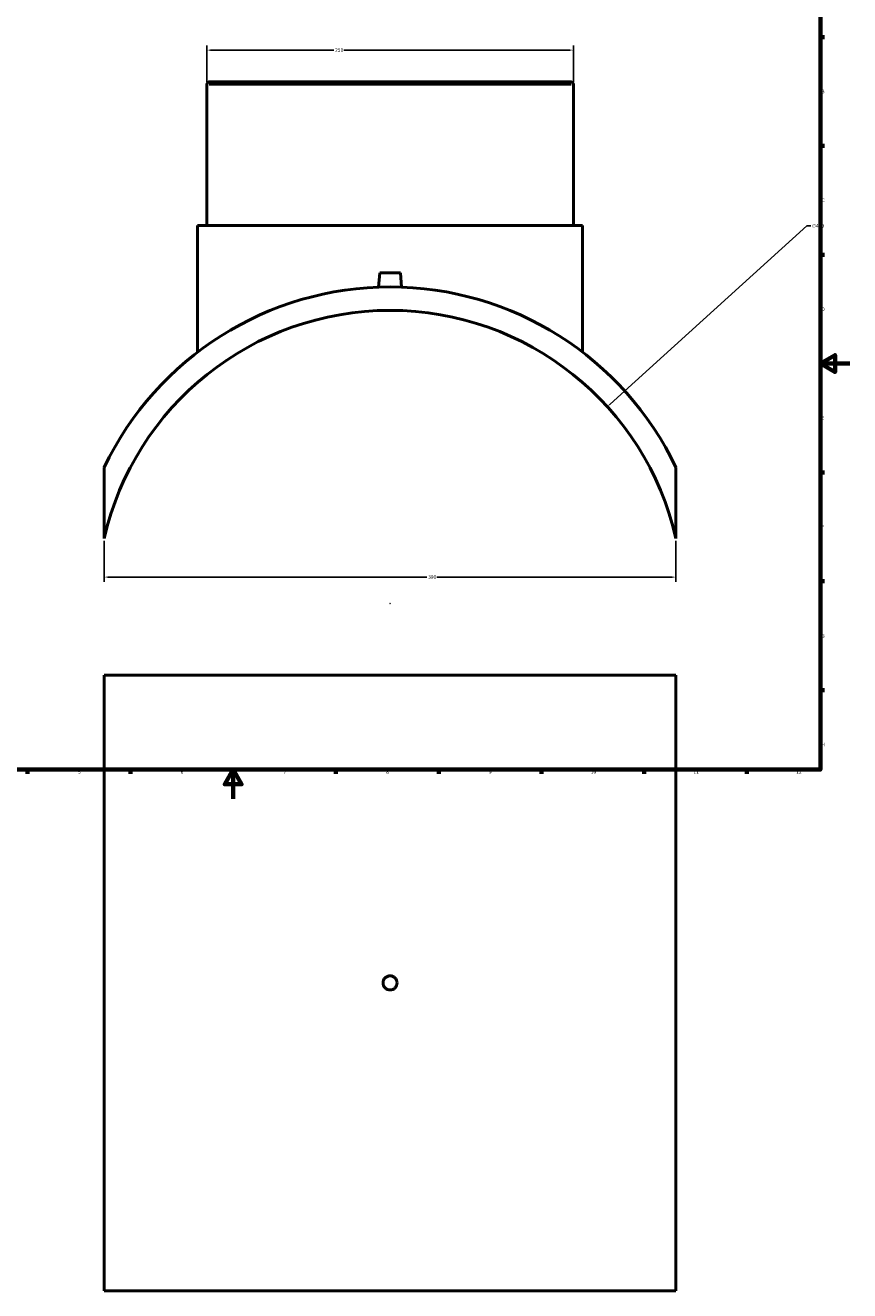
# Model space of a CAD drawing. Header units: millimetres. Extents: x -284 to 1479, y -335 to 1092.
# Tile 2 of 5: x 279 to 841, y -335 to 528. Entities that reach past the tile are written whole.
import ezdxf

# ---------------------------------------------------------------- set-up
doc = ezdxf.new("R2010")
doc.units = ezdxf.units.MM
for name, color, linetype, lineweight in [('Border (ANSI)', 7, 'Continuous', 70), ('Dimension (ANSI)', 7, 'Continuous', 25), ('Visible (ANSI)', 7, 'Continuous', 50), ('Visible Narrow (ANSI)', 7, 'Continuous', 35)]:
    doc.layers.add(name, color=color, linetype=linetype, lineweight=lineweight)
doc.styles.add('Note Text (ANSI)', font='tahoma.ttf')
doc.dimstyles.new('Default - mm (ANSI)', dxfattribs={"dimtxt": 2.4, "dimasz": 2.5, "dimexe": 3.175, "dimexo": 1.6002, "dimgap": 0.8, "dimtad": 0, "dimtoh": 1, "dimdec": 0, "dimrnd": 1e-08, "dimzin": 4, "dimdsep": 46, "dimtxsty": 'Note Text (ANSI)', "dimcen": 0.09, "dimdle": 10, "dimclrd": 256, "dimclre": 256, "dimclrt": 5, "dimadec": 1, "dimazin": 1, "dimtfac": 1.27, "dimtofl": 0, "dimtmove": 0, "dimatfit": 3, "dimfxl": 1, "dimtolj": 1, "dimtzin": 4, "dimlwd": -1, "dimlwe": -1, "dimarcsym": 0})

# ---------------------------------------------------------------- blocks, each defined once
blk = doc.blocks.new('Borders Default Border')
at = {"layer": 'Border (ANSI)'}
for p, q in [((821, 519.75), (823.8, 519.75)), ((821, 445.5), (823.8, 445.5)), ((821, 371.25), (823.8, 371.25)), ((821, 222.75), (823.8, 222.75)), ((821, 148.5), (823.8, 148.5)), ((821, 74.25), (823.8, 74.25)), ((280.33, 20), (280.33, 17.2)), ((350.42, 20), (350.42, 17.2)), ((490.58, 20), (490.58, 17.2)), ((560.67, 20), (560.67, 17.2)), ((630.75, 20), (630.75, 17.2)), ((700.83, 20), (700.83, 17.2)), ((770.92, 20), (770.92, 17.2))]:
    blk.add_line(p, q, dxfattribs=at)
at = {"layer": 'Border (ANSI)', "flags": 128}
for points in [[(20, 20), (20, 574), (821, 574), (821, 20), (20, 20)], [(841, 297), (821, 297), (831, 302.77), (831, 291.23), (821, 297)], [(420.5, 0), (420.5, 20), (414.73, 10), (426.27, 10), (420.5, 20)]]:
    blk.add_lwpolyline(points, dxfattribs=at)
at = {"layer": 'Border (ANSI)', "color": 5, "true_color": 0x0000ff, "char_height": 2.4, "attachment_point": 7, "style": 'Note Text (ANSI)'}
for s, insert in [('B', (821.87, 481.43)), ('C', (821.71, 407.13)), ('D', (821.72, 332.93)), ('E', (821.91, 258.68)), ('F', (821.98, 184.43)), ('G', (821.6, 110.13)), ('H', (821.73, 35.93)), ('5', (314.67, 17.15)), ('6', (384.69, 17.15)), ('7', (454.8, 17.2)), ('8', (524.84, 17.15)), ('9', (594.92, 17.15)), ('10', (664.35, 17.15)), ('11', (734.43, 17.2)), ('12', (804.52, 17.2))]:
    blk.add_mtext(s, dxfattribs=dict(at, insert=insert))
blk = doc.blocks.new('*D7')
at = {"layer": 'Defpoints', "color": 0, "transparency": 16777216}
for p in [(332.53, 177.74), (722.53, 177.74), (722.53, 151.35)]:
    blk.add_point(p, dxfattribs=at)
at = {"layer": 'Dimension (ANSI)', "transparency": 16777216}
for p, q in [((332.53, 176.14), (332.53, 148.17)), ((722.53, 176.14), (722.53, 148.17)), ((335.03, 151.35), (552.67, 151.35)), ((720.03, 151.35), (559.39, 151.35))]:
    blk.add_line(p, q, dxfattribs=at)
for points in [[(335.03, 151.76), (335.03, 150.93), (332.53, 151.35)], [(720.03, 151.76), (720.03, 150.93), (722.53, 151.35)]]:
    blk.add_solid(points, dxfattribs=at)
at = {"layer": 'Dimension (ANSI)', "color": 5, "transparency": 16777216, "insert": (553.47, 152.6), "char_height": 2.4, "attachment_point": 1, "style": 'Note Text (ANSI)'}
blk.add_mtext('\\A1;390', dxfattribs=at)
blk = doc.blocks.new('*D8')
at = {"layer": 'Defpoints', "color": 0, "transparency": 16777216}
for p in [(652.53, 510.85), (402.53, 487.3), (652.53, 487.3)]:
    blk.add_point(p, dxfattribs=at)
at = {"layer": 'Dimension (ANSI)', "transparency": 16777216}
for p, q in [((402.53, 488.9), (402.53, 514.03)), ((405.03, 510.85), (489.18, 510.85)), ((650.03, 510.85), (495.88, 510.85)), ((652.53, 488.9), (652.53, 514.03))]:
    blk.add_line(p, q, dxfattribs=at)
for points in [[(405.03, 511.27), (405.03, 510.44), (402.53, 510.85)], [(650.03, 511.27), (650.03, 510.44), (652.53, 510.85)]]:
    blk.add_solid(points, dxfattribs=at)
at = {"layer": 'Dimension (ANSI)', "color": 5, "transparency": 16777216, "insert": (489.98, 512.1), "char_height": 2.4, "attachment_point": 1, "style": 'Note Text (ANSI)'}
blk.add_mtext('\\A1;250', dxfattribs=at)
blk = doc.blocks.new('*D9')
at = {"layer": 'Defpoints', "color": 0, "transparency": 16777216}
for p in [(675.71, 267.62), (379.35, -1.03)]:
    blk.add_point(p, dxfattribs=at)
at = {"layer": 'Dimension (ANSI)', "transparency": 16777216}
for p, q in [((811.8, 390.98), (677.56, 269.3)), ((814.58, 390.98), (811.8, 390.98)), ((527.44, 133.3), (527.62, 133.3)), ((527.53, 133.21), (527.53, 133.39))]:
    blk.add_line(p, q, dxfattribs=at)
blk.add_solid([(677.28, 269.61), (677.84, 268.99), (675.71, 267.62)], dxfattribs=at)
at = {"layer": 'Dimension (ANSI)', "color": 5, "transparency": 16777216, "insert": (815.38, 392.27), "char_height": 2.4, "attachment_point": 1, "style": 'Note Text (ANSI)'}
blk.add_mtext('\\A1;∅400', dxfattribs=at)

msp = doc.modelspace()

# ---------------------------------------------------------------- linework, layer by layer
at = {"layer": 'Visible (ANSI)'}
for p, q in [((402.53, 487.3), (402.53, 391.3)), ((404.53, 489.3), (650.53, 489.3)), ((652.53, 487.3), (652.53, 391.3)), ((396.28, 391.3), (658.78, 391.3)), ((396.28, 391.3), (396.28, 304.85)), ((658.78, 391.3), (658.78, 304.85)), ((520.53, 358.9), (519.68, 349.15)), ((520.53, 358.9), (534.53, 358.9)), ((534.53, 358.9), (535.38, 349.15)), ((332.53, 226.2), (332.53, 177.74)), ((722.53, 177.74), (722.53, 226.2)), ((332.53, 84.53), (722.53, 84.53)), ((332.53, 84.53), (332.53, -335.47)), ((722.53, 84.53), (722.53, -335.47)), ((722.53, -335.47), (332.53, -335.47))]:
    msp.add_line(p, q, dxfattribs=at)
for centre, radius, start, end in [((404.53, 487.3), 2, 90, 180), ((650.53, 487.3), 2, 0, 90), ((527.53, 133.3), 216, 25.47437, 154.52563), ((527.53, 133.3), 200, 12.83857, 167.16143)]:
    msp.add_arc(centre, radius, start, end, dxfattribs=at)
msp.add_open_spline([(532.33, -125.47), (532.33, -126.07), (532.21, -126.72), (531.72, -127.9), (531.35, -128.44), (530.5, -129.29), (529.96, -129.66), (528.78, -130.15), (528.13, -130.27), (526.93, -130.27), (526.29, -130.15), (525.1, -129.66), (524.56, -129.29), (523.71, -128.44), (523.34, -127.9), (522.85, -126.72), (522.73, -126.07), (522.73, -124.87), (522.85, -124.23), (523.34, -123.04), (523.71, -122.5), (524.56, -121.65), (525.1, -121.28), (526.29, -120.79), (526.93, -120.67), (528.13, -120.67), (528.78, -120.79), (529.96, -121.28), (530.5, -121.65), (531.35, -122.5), (531.72, -123.04), (532.21, -124.23), (532.33, -124.87), (532.33, -125.47)], degree=3, knots=[0, 0, 0, 0, 0.180817, 0.180817, 0.361634, 0.361634, 0.542451, 0.542451, 0.723268, 0.723268, 0.904085, 0.904085, 1.084902, 1.084902, 1.265719, 1.265719, 1.446536, 1.446536, 1.627354, 1.627354, 1.808171, 1.808171, 1.988988, 1.988988, 2.169805, 2.169805, 2.350622, 2.350622, 2.531439, 2.531439, 2.712256, 2.712256, 2.893073, 2.893073, 2.893073, 2.893073], dxfattribs=at)
at = {"layer": 'Visible Narrow (ANSI)'}
msp.add_line((650.99, 487.3), (404.07, 487.3), dxfattribs=at)

# ---------------------------------------------------------------- block references
msp.add_blockref('Borders Default Border', (0, 0))

# ---------------------------------------------------------------- dimensions: what is measured, and where the dimension line sits
at = {"layer": 'Dimension (ANSI)'}
for base, p1, p2, picture, middle in [((652.53, 510.85), (402.53, 487.3), (652.53, 487.3), '*D8', (492.53, 510.85)), ((722.53, 151.35), (332.53, 177.74), (722.53, 177.74), '*D7', (556.03, 151.35))]:
    dim = msp.add_linear_dim(base=base, p1=p1, p2=p2, angle=180, dimstyle='Default - mm (ANSI)', override={"dimgap": 0.8, "dimtoh": 0, "dimdec": 0, "dimtol": 0, "dimlim": 0, "dimtp": 0, "dimtm": 0, "dimtdec": 2, "dimatfit": 1}, dxfattribs=at)
    dim.commit()
    dim.dimension.update_dxf_attribs({"geometry": picture, "text_midpoint": middle, "dimtype": 160})
dim = msp.add_diameter_dim_2p(p1=(379.35, -1.03), p2=(675.71, 267.62), dimstyle='Default - mm (ANSI)', override={"dimgap": 0.8, "dimtih": 1, "dimdec": 0, "dimlfac": 1, "dimtol": 0, "dimlim": 0, "dimtp": 0, "dimtm": 0, "dimtdec": 2}, dxfattribs=at)
dim.commit()
dim.dimension.update_dxf_attribs({"geometry": '*D9', "text_midpoint": (819.25, 390.98), "dimtype": 163})

doc.saveas('drawing.dxf')
